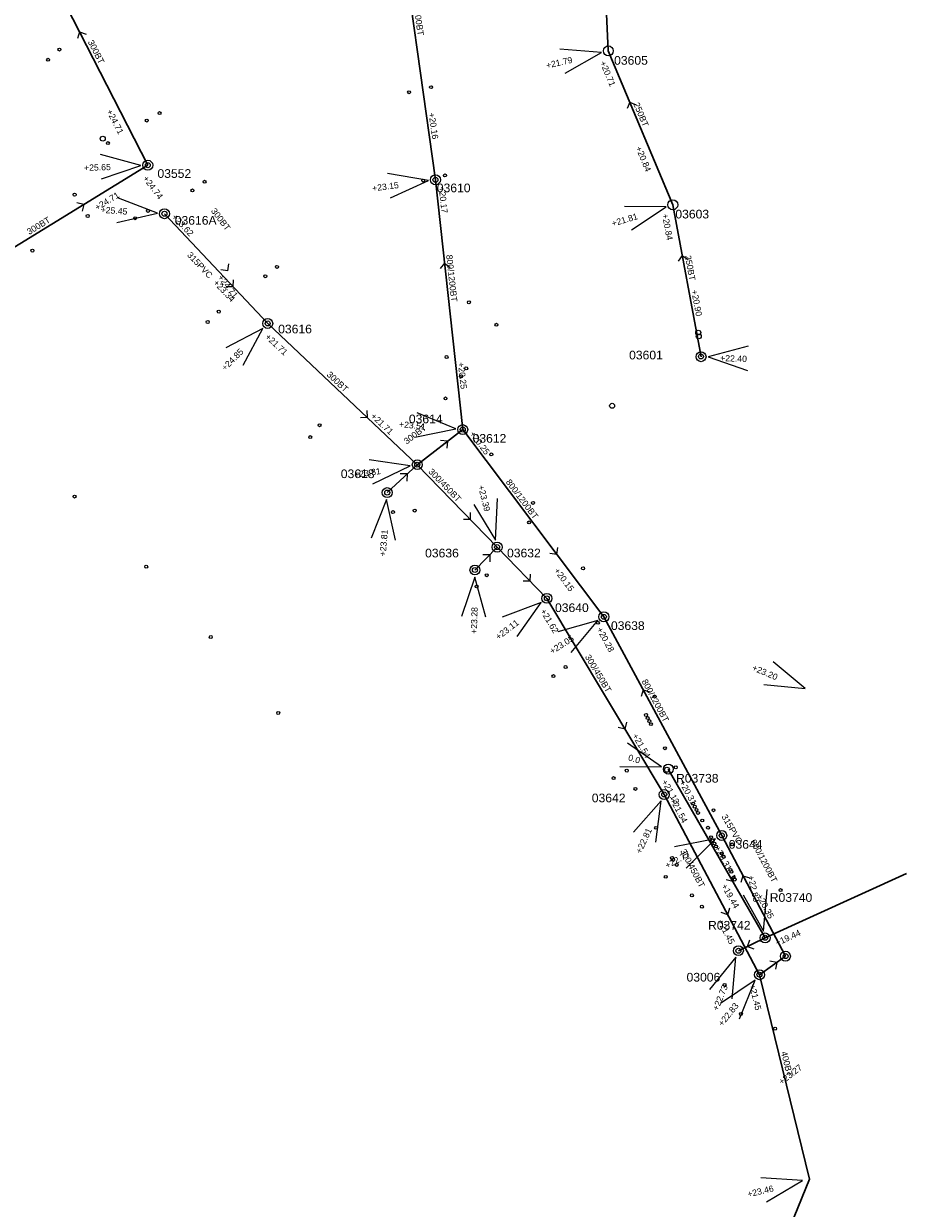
# Model space of a CAD drawing. Header units: metres. Extents: x 196788 to 198093, y 354523 to 355933.
# Tile 11 of 35: x 197914 to 198092, y 354815 to 355053. Entities that reach past the tile are written whole.
import ezdxf

# ---------------------------------------------------------------- set-up
doc = ezdxf.new("R2010")
doc.units = ezdxf.units.M
for name, color, linetype, lineweight in [('AFSTROOM', 2, 'Continuous', 0), ('BOB', 7, 'Continuous', 0), ('CODE', 1, 'Continuous', 0), ('DIAM', 7, 'Continuous', 0), ('GMGIS_STRENGEN', 3, 'Continuous', 30), ('inspectie-riool put', 2, 'Continuous', 0), ('kolk', 2, 'Continuous', 0), ('MVD', 5, 'Continuous', 0), ('PUT', 1, 'Continuous', 0)]:
    doc.layers.add(name, color=color, linetype=linetype, lineweight=lineweight)
doc.styles.get("Standard").update_dxf_attribs({"font": 'arial.ttf'})

# ---------------------------------------------------------------- blocks, each defined once
blk = doc.blocks.new('S360')
at = {"layer": 'inspectie-riool put', "color": 7, "linetype": 'Continuous', "lineweight": 0}
blk.add_circle((0, 0), 0.5, dxfattribs=at)
blk = doc.blocks.new('AFSTROOM')
at = {"layer": 'AFSTROOM', "linetype": 'Continuous'}
for q in [(1, 1), (1, -1)]:
    blk.add_line((0, 0), q, dxfattribs=at)
blk = doc.blocks.new('S340')
at = {"layer": 'kolk', "color": 7, "linetype": 'Continuous', "lineweight": 0}
blk.add_circle((0, 0), 0.3, dxfattribs=at)

msp = doc.modelspace()

# ---------------------------------------------------------------- linework, layer by layer
at = {"layer": 'GMGIS_STRENGEN'}
for p, q in [((197942.55, 355015.2), (197963.36, 354993.1)), ((198063.6, 354869.34), (198044.09, 354903.34)), ((198063.6, 354869.34), (198092.06, 354882.3)), ((198058.22, 354866.77), (198063.6, 354869.34))]:
    msp.add_line(p, q, dxfattribs=at)
at = {"layer": 'GMGIS_STRENGEN', "linetype": 'Continuous', "flags": 128}
for points in [[(198032, 355048), (198030, 355091)], [(197997.16, 355022.04), (197989.17, 355078.86)], [(197939.2, 355024.97), (197918.58, 355065.26)], [(198045, 355017), (198032, 355048)], [(197900.47, 355001.22), (197939.2, 355024.97)], [(198002.66, 354971.72), (197997.16, 355022.04)], [(198050.69, 354986.4), (198045, 355017)], [(197963.36, 354993.1), (197993.5, 354964.65)], [(197993.5, 354964.65), (198002.66, 354971.72)], [(198002.66, 354971.72), (198031.11, 354934.01)], [(197987.44, 354959.03), (197993.5, 354964.65)], [(197993.5, 354964.65), (198009.59, 354948.05)], [(198005.12, 354943.44), (198009.59, 354948.05)], [(198009.59, 354948.05), (198019.61, 354937.73)], [(198019.61, 354937.73), (198043.27, 354898.21)], [(198054.86, 354889.98), (198031.11, 354934.01)], [(198043.27, 354898.21), (198062.47, 354861.93)], [(198067.69, 354865.65), (198054.86, 354889.98)], [(198062.47, 354861.93), (198067.69, 354865.65)], [(198062.47, 354861.93), (198072.53, 354820.77)], [(198072.53, 354820.77), (198056.2, 354780.7)]]:
    msp.add_lwpolyline(points, dxfattribs=at)
at = {"layer": 'MVD', "linetype": 'Continuous'}
for p, q in [((198030.62, 355047.69), (198022.24, 355048.32)), ((198023.32, 355043.53), (198030.62, 355047.69)), ((197937.79, 355024.93), (197929.68, 355027.13)), ((197929.84, 355022.22), (197937.79, 355024.93)), ((197995.76, 355021.86), (197987.48, 355023.3)), ((197988.09, 355018.43), (197995.76, 355021.86)), ((197941.14, 355015.31), (197933.31, 355018.35)), ((198043.65, 355016.6), (198035.25, 355016.65)), ((198036.65, 355011.94), (198043.65, 355016.6)), ((197932.94, 355013.45), (197941.14, 355015.31)), ((197962.36, 354992.1), (197954.94, 354988.16)), ((197958.42, 354984.68), (197962.36, 354992.1)), ((198060.21, 354988.53), (198052.1, 354986.35)), ((198052.1, 354986.35), (198060.04, 354983.62)), ((198001.26, 354971.85), (197993.5, 354975.07)), ((197993.02, 354970.19), (198001.26, 354971.85)), ((197992.1, 354964.43), (197983.79, 354965.65)), ((197984.53, 354960.8), (197992.1, 354964.43)), ((197987.32, 354957.62), (197984.22, 354949.82)), ((197989.11, 354949.42), (197987.32, 354957.62)), ((198004.9, 354956.61), (198009.24, 354949.42)), ((198009.24, 354949.42), (198009.66, 354957.81)), ((198005.09, 354942.03), (198002.41, 354934.06)), ((198007.32, 354933.93), (198005.09, 354942.03)), ((198018.49, 354936.87), (198010.62, 354933.92)), ((198013.61, 354930.03), (198018.49, 354936.87)), ((198029.92, 354933.24), (198021.83, 354930.97)), ((198024.49, 354926.84), (198029.92, 354933.24)), ((198071.7, 354919.55), (198065.24, 354924.92)), ((198063.34, 354920.39), (198071.7, 354919.55)), ((198042.75, 354903.77), (198035.84, 354908.54)), ((198034.35, 354903.86), (198042.75, 354903.77)), ((198042.68, 354896.93), (198037.1, 354890.65)), ((198041.57, 354888.6), (198042.68, 354896.93)), ((198053.61, 354889.32), (198045.37, 354887.71)), ((198047.68, 354883.37), (198053.61, 354889.32)), ((198059.18, 354878.04), (198063.3, 354870.72)), ((198063.3, 354870.72), (198063.98, 354879.09)), ((198057.69, 354865.46), (198052.41, 354858.93)), ((198056.96, 354857.09), (198057.69, 354865.46)), ((198061.58, 354860.83), (198054.64, 354856.1)), ((198058.47, 354853.02), (198061.58, 354860.83)), ((198071.15, 354820.45), (198062.77, 354820.99)), ((198063.9, 354816.21), (198071.15, 354820.45))]:
    msp.add_line(p, q, dxfattribs=at)
at = {"layer": 'PUT', "linetype": 'Continuous'}
for centre in [(198032, 355048), (197939.2, 355024.97), (197997.16, 355022.04), (197942.55, 355015.2), (198045, 355017), (197963.36, 354993.1), (198050.69, 354986.4), (198002.66, 354971.72), (197993.5, 354964.65), (197987.44, 354959.03), (198009.59, 354948.05), (198005.12, 354943.44), (198019.61, 354937.73), (198031.11, 354934.01), (198044.09, 354903.34), (198043.27, 354898.21), (198054.86, 354889.98), (198063.6, 354869.34), (198058.22, 354866.77), (198067.69, 354865.65), (198062.47, 354861.93)]:
    msp.add_circle(centre, 1, dxfattribs=at)

# ---------------------------------------------------------------- block references
at = {"layer": 'AFSTROOM'}
for p, rotation in [((197925.45, 355051.83), 297.1), ((198036.33, 355037.67), 292.8), ((197926.29, 355017.06), 211.5), ((198046.9, 355006.8), 280.5), ((197955.31, 355003.72), 127.2), ((197999, 355005.26), 276.2), ((197956.42, 355000.46), 133.3), ((197983.46, 354974.13), 136.7), ((197999.61, 354969.36), 217.7), ((197991.48, 354962.78), 222.8), ((198004.23, 354953.58), 134.1), ((198008.1, 354946.51), 225.8999999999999), ((198021.63, 354946.58), 127), ((198016.27, 354941.17), 134.2), ((198039.03, 354919.33), 298.3), ((198035.38, 354911.39), 120.9), ((198057.1, 354880.67), 119.9), ((198059.14, 354881.87), 297.8), ((198056.07, 354874.02), 117.9), ((198060.02, 354867.63), 25.5), ((198065.95, 354864.41), 215.4)]:
    msp.add_blockref('AFSTROOM', p, dxfattribs=dict(at, rotation=rotation))
at = {"layer": 'inspectie-riool put', "color": 7, "linetype": 'Continuous', "lineweight": 0}
for p in [(197930.11, 355030.32), (197939.2, 355024.97), (197997.16, 355022.04), (197942.55, 355015.2), (197963.36, 354993.1), (198050.13, 354991.25), (198050.23, 354990.51), (198050.67, 354986.44), (198032.77, 354976.51), (198002.66, 354971.72), (197993.5, 354964.65), (197987.44, 354959.03), (198009.59, 354948.05), (198005.12, 354943.44), (198019.61, 354937.73), (198031.11, 354934.01), (198043.82, 354903.21), (198043.26, 354898.24), (198054.86, 354889.98), (198063.6, 354869.36), (198058.22, 354866.75), (198067.74, 354865.67), (198062.46, 354861.94)]:
    msp.add_blockref('S360', p, dxfattribs=at)
at = {"layer": 'kolk', "color": 7, "linetype": 'Continuous', "lineweight": 0}
for p in [(197921.39, 355048.27), (197919.1, 355046.21), (197996.27, 355040.69), (197991.86, 355039.66), (197941.57, 355035.47), (197938.98, 355033.97), (197931.15, 355029.43), (197950.63, 355021.64), (197994.71, 355021.88), (197999.08, 355022.91), (197924.45, 355019.04), (197948.2, 355019.88), (197927.08, 355014.75), (197936.65, 355014.29), (197939.23, 355015.77), (197939.23, 355015.76), (197915.94, 355007.76), (197965.23, 355004.48), (197962.88, 355002.61), (198003.9, 354997.36), (197953.5, 354995.48), (197951.27, 354993.4), (198009.45, 354992.84), (197999.4, 354986.34), (198002.32, 354982.44), (198003.37, 354984.05), (197999.19, 354978), (197973.8, 354972.61), (197971.92, 354970.21), (198008.42, 354966.71), (197924.43, 354958.24), (198016.83, 354956.95), (197988.6, 354955.1), (197992.98, 354955.42), (198016.04, 354953.02), (197938.88, 354944.11), (198007.51, 354942.38), (198026.9, 354943.77), (198005.45, 354940.13), (198029.9, 354932.82), (197951.89, 354929.94), (198023.38, 354923.9), (198020.94, 354922.07), (198041.34, 354917.95), (197965.47, 354914.65), (198039.6, 354914.24), (198039.94, 354913.61), (198040.26, 354913), (198040.58, 354912.39), (198043.4, 354907.55), (198045.6, 354903.7), (198033.06, 354901.53), (198035.71, 354903.03), (198037.47, 354899.35), (198049.1, 354896.39), (198049.42, 354895.77), (198049.77, 354895.12), (198050.07, 354894.51), (198053.2, 354895.05), (198050.93, 354892.99), (198041.63, 354891.51), (198052.09, 354891.53), (198052.71, 354889.62), (198053.04, 354888.98), (198053.38, 354888.35), (198053.71, 354887.75), (198056.95, 354888.17), (198044.84, 354885.46), (198045.06, 354885.06), (198054.86, 354886.33), (198055.23, 354885.67), (198045.8, 354884.04), (198056.61, 354883.05), (198056.82, 354882.65), (198043.58, 354881.64), (198057.24, 354881.52), (198057.47, 354881.1), (198048.85, 354877.91), (198066.71, 354878.96), (198050.85, 354875.63), (198055.43, 354859.87), (198058.72, 354854.02), (198065.61, 354851.06)]:
    msp.add_blockref('S340', p, dxfattribs=at)

# ---------------------------------------------------------------- texts
at = {"layer": 'BOB'}
for s, rotation, p in [('+20.71', 292.8, (198030.27, 355045.65)), ('+24.71', 297.1, (197930.83, 355035.85)), ('+20.16', 278, (197995.78, 355035.47)), ('+20.84', 292.8, (198037.47, 355028.48)), ('+24.74', 307.2, (197938.12, 355022.27)), ('+24.71', 31.5, (197929, 355015.79)), ('+20.17', 276.2, (197997.82, 355020.6)), ('+23.62', 313.3, (197943.94, 355014.45)), ('+20.84', 280.5, (198042.82, 355015.07)), ('+24.71', 307.2, (197953.22, 355002.35)), ('+23.34', 313.3, (197952.29, 355001.21)), ('+20.90', 280.5, (198048.71, 354999.77)), ('+21.71', 316.7, (197962.74, 354990.25)), ('+20.25', 276.2, (198001.69, 354985.19)), ('+21.71', 316.7, (197984.03, 354974.28)), ('+20.25', 307, (198003.97, 354970.82)), ('+20.15', 307, (198020.98, 354943.28)), ('+21.62', 300.9, (198018.23, 354935.16)), ('+20.28', 298.3, (198029.62, 354931.5)), ('+21.54', 300.9, (198036.76, 354910.05)), ('+21.13', 299.9, (198042.67, 354900.79)), ('+20.31', 298.3, (198046.25, 354900.68)), ('+21.54', 297.9, (198044.41, 354897.12)), ('+20.31', 297.8, (198053.35, 354887.49)), ('+19.44', 299.9, (198054.72, 354879.8)), ('+20.35', 297.8, (198061.84, 354877.82)), ('+21.45', 297.9, (198053.94, 354872.69)), ('+19.44', 24.5, (198066.01, 354867.69)), ('+21.45', 283.7, (198060.39, 354859.88))]:
    msp.add_text(s, height=1.25, rotation=rotation, dxfattribs=at).set_placement(p)
at = {"layer": 'CODE'}
for s, p in [('03605', (198033.17, 355045.21)), ('03552', (197941.14, 355022.42)), ('03610', (197997.44, 355019.52)), ('03616A', (197944.63, 355012.99)), ('03603', (198045.51, 355014.25)), ('03616', (197965.47, 354991.1)), ('03601', (198036.19, 354985.86)), ('03614', (197991.81, 354972.99)), ('03612', (198004.65, 354969.08)), ('03618', (197978.09, 354961.95)), ('03636', (197995.08, 354945.98)), ('03632', (198011.59, 354945.99)), ('03640', (198021.26, 354934.97)), ('03638', (198032.53, 354931.36)), ('R03738', (198045.65, 354900.62)), ('03642', (198028.67, 354896.65)), ('03644', (198056.27, 354887.31)), ('R03740', (198064.54, 354876.6)), ('R03742', (198052.1, 354871.01)), ('03006', (198047.77, 354860.55))]:
    msp.add_text(s, height=1.75, dxfattribs=at).set_placement(p)
at = {"layer": 'DIAM'}
for s, rotation, p in [('800/1200BT', 278, (197992.27, 355060.42)), ('300BT', 297.1, (197927.06, 355049.8)), ('250BT', 292.8, (198037.03, 355037.3)), ('300BT', 307.2, (197951.85, 355015.74)), ('300BT', 31.5, (197915.31, 355010.91)), ('315PVC', 313.3, (197947.02, 355006.8)), ('800/1200BT', 276.2, (197999.32, 355006.87)), ('250BT', 280.5, (198047.42, 355006.71)), ('300BT', 316.7, (197975.14, 354982.67)), ('300BT', 37.7, (197991.38, 354968.69)), ('300/450BT', 314.1, (197995.64, 354963.16)), ('800/1200BT', 307, (198011.26, 354961.14)), ('300/450BT', 300.9, (198027.24, 354925.95)), ('800/1200BT', 298.3, (198038.68, 354921.03)), ('315PVC', 299.9, (198054.77, 354893.78)), ('300/450BT', 297.9, (198046.45, 354886.86)), ('800/1200BT', 297.8, (198060.59, 354888.76)), ('400BT', 283.7, (198066.8, 354846.33))]:
    msp.add_text(s, height=1.25, rotation=rotation, dxfattribs=at).set_placement(p)
at = {"layer": 'MVD'}
for s, rotation, p in [('+21.79', 12.7, (198019.61, 355044.44)), ('+25.65', 1.8, (197926.37, 355023.82)), ('+23.15', 7.1, (197984.49, 355019.7)), ('+25.45', 355.8, (197929.66, 355015.4)), ('+21.81', 16.6, (198032.89, 355012.6)), ('+24.85', 45, (197954.79, 354983.47)), ('+22.40', 358, (198054.53, 354985.52)), ('+23.51', 354.4, (197989.78, 354972.21)), ('+23.81', 8.7, (197980.89, 354961.97)), ('+23.39', 284.1, (198005.72, 354960.35)), ('+23.81', 85.3, (197987.13, 354946.15)), ('+23.28', 88.4, (198005.52, 354930.56)), ('+23.11', 37.5, (198009.86, 354929.3)), ('+23.05', 32.7, (198020.69, 354926.42)), ('+23.20', 337.2, (198060.84, 354923.29)), ('0.0', 342.4, (198035.89, 354905.16)), ('+22.81', 65.4, (198038.59, 354886.2)), ('+22.77', 28.1, (198043.86, 354883.27)), ('+22.83', 282.4, (198060.12, 354881.75)), ('+22.73', 68, (198054.1, 354854.56)), ('+22.83', 51.2, (198054.99, 354851.43)), ('+23.27', 37.7, (198066.94, 354839.69)), ('+23.46', 13.3, (198060.18, 354817.09))]:
    msp.add_text(s, height=1.25, rotation=rotation, dxfattribs=at).set_placement(p)

doc.saveas('drawing.dxf')
